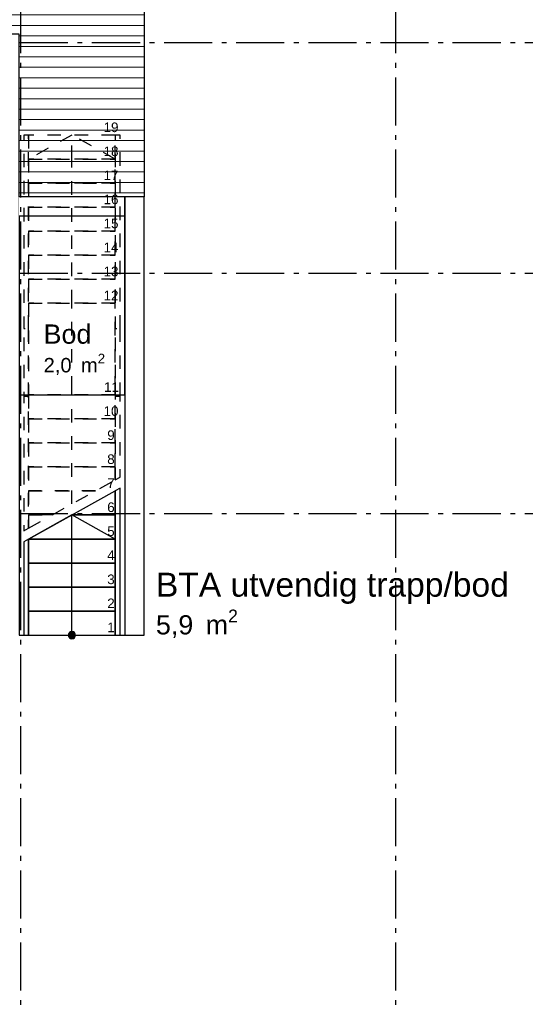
# Model space of a CAD drawing. Header units: millimetres. Extents: x 158466 to 263668, y 129175 to 189280.
# Tile 52 of 55: x 194452 to 199708, y 173186 to 183430. Entities that reach past the tile are written whole.
import ezdxf
from ezdxf.enums import TextEntityAlignment as Align

# ---------------------------------------------------------------- set-up
doc = ezdxf.new("R2010")
doc.units = ezdxf.units.MM
doc.header["$LTSCALE"] = 0.5
doc.header["$MEASUREMENT"] = 0
doc.set_wipeout_variables(frame=1)
for name, pattern in [('Akselinje', [1500, 1000, -200, 100, -200]), ('PLINE', [0]), ('Små Stiplet', [564.444444, 282.222222, -282.222222]), ('Wipeout_Contour', [2000, 0, -2000])]:
    doc.linetypes.add(name, pattern=pattern)
for name, color, linetype in [('23-- Yttervegger (Skravur)(Nye konstruksjoner)', 7, 'Continuous'), ('23-- Yttervegger(Nye konstruksjoner)', 7, 'Continuous'), ('25-- Dekker(Nye konstruksjoner)', 7, 'Continuous'), ('281- Innvendige trapper(Nye konstruksjoner)', 7, 'Continuous'), ('822- Modullinjer(Nye konstruksjoner)', 7, 'Continuous'), ('862- M___BTA(Nye konstruksjoner)', 7, 'Continuous'), ('862- M___BTA(Polylinje)(Nye konstruksjoner)', 7, 'Continuous'), ('862- M___BTA(Tekst)(Nye konstruksjoner)', 7, 'Continuous'), ('862- M___Nettoareal(Nye konstruksjoner)', 7, 'Continuous'), ('862- M___Nettoareal(Polylinje)(Nye konstruksjoner)', 7, 'Continuous'), ('862- M___Nettoareal(Tekst)(Nye konstruksjoner)', 7, 'Continuous')]:
    doc.layers.add(name, color=color, linetype=linetype)
doc.layers.add('255- Gulvoverflate(Nye konstruksjoner)', color=7, linetype='Continuous', lineweight=0)
doc.styles.add('GENERATED_STYLE_1', font='arial.ttf')
doc.styles.add('GENERATED_STYLE_3', font='arialbd.ttf')

# ---------------------------------------------------------------- blocks, each defined once
blk = doc.blocks.new('BTA utvendig trapp_bod__5_1', base_point=(197647, 177381))
at = {"layer": '862- M___BTA(Polylinje)(Nye konstruksjoner)', "linetype": 'PLINE', "flags": 128}
blk.add_lwpolyline([(195745, 177027), (195745, 181588), (194445, 181588), (194445, 177027)], close=True, dxfattribs=at)
at = {"layer": '862- M___BTA(Tekst)(Nye konstruksjoner)', "insert": (195868, 177293), "char_height": 200, "attachment_point": 1, "style": 'GENERATED_STYLE_1'}
blk.add_mtext('\\A1;{\\pql;\\pt0,24100;\\fArial|b0|i0|c0|p0;\\W1.000000;5,9\\fArial|b0|i0|c0|p0;\\W1.000000;\\A1{\\H.66x;\\S^  ;}\\fArial|b0|i0|c0|p0;\\W1.000000; m\\fArial|b0|i0|c0|p0;\\W1.000000;\\A1{\\H.66x;\\S2^  ;}}', dxfattribs=at)
at = {"layer": '862- M___BTA(Tekst)(Nye konstruksjoner)', "style": 'GENERATED_STYLE_1'}
for tag, height, p in [('DUMMY_861', 250, (199426, 177734)), ('ROOM_NAME', 250, (195868, 177677)), ('DUMMY_862', 200, (195868, 177341))]:
    blk.add_attdef(tag, text='', height=height, dxfattribs=at).set_placement(p, align=Align.TOP_LEFT)
blk = doc.blocks.new('Bod_104_49_1', base_point=(194456, 178865))
at = {"layer": '862- M___Nettoareal(Polylinje)(Nye konstruksjoner)', "linetype": 'PLINE', "flags": 128}
blk.add_lwpolyline([(194445, 179527), (195545, 179527), (195545, 181388), (194445, 181388)], close=True, dxfattribs=at)
at = {"layer": '862- M___Nettoareal(Tekst)(Nye konstruksjoner)', "insert": (194700, 179954), "char_height": 150, "attachment_point": 1, "style": 'GENERATED_STYLE_1'}
blk.add_mtext('\\A1;{\\pql;\\pt0,24100;\\fArial|b0|i0|c0|p0;\\W1.000000;2,0\\fArial|b0|i0|c0|p0;\\W1.000000;\\A1{\\H.66x;\\S^  ;}\\fArial|b0|i0|c0|p0;\\W1.000000; m\\fArial|b0|i0|c0|p0;\\W1.000000;\\A1{\\H.66x;\\S2^  ;}}', dxfattribs=at)
at = {"layer": '862- M___Nettoareal(Tekst)(Nye konstruksjoner)', "style": 'GENERATED_STYLE_1'}
for tag, height, p in [('DUMMY_861', 200, (195188, 180305)), ('ROOM_NAME', 200, (194700, 180259)), ('DUMMY_862', 150, (194700, 179990))]:
    blk.add_attdef(tag, text='', height=height, dxfattribs=at).set_placement(p, align=Align.TOP_LEFT)
blk = doc.blocks.new('Standard grid marker[257]_1', base_point=(198359, 188280))
at = {"layer": '822- Modullinjer(Nye konstruksjoner)', "linetype": 'Akselinje'}
blk.add_line((198359, 188080), (198359, 150688), dxfattribs=at)
at = {"layer": '822- Modullinjer(Nye konstruksjoner)', "style": 'GENERATED_STYLE_3'}
for tag, p in [('AC_MarkerText_1_0', (198359, 188955)), ('AC_MarkerText_1_1', (198359, 150163))]:
    blk.add_attdef(tag, text='', height=350, dxfattribs=at).set_placement(p, align=Align.TOP_CENTER)
blk = doc.blocks.new('Standard grid marker[260]_1', base_point=(171753, 180794))
at = {"layer": '822- Modullinjer(Nye konstruksjoner)', "linetype": 'Akselinje'}
blk.add_line((171953, 180794), (202945, 180794), dxfattribs=at)
at = {"layer": '822- Modullinjer(Nye konstruksjoner)', "style": 'GENERATED_STYLE_3'}
for tag, p in [('AC_MarkerText_1_0', (171253, 180969)), ('AC_MarkerText_1_1', (203645, 180969))]:
    blk.add_attdef(tag, text='', height=350, dxfattribs=at).set_placement(p, align=Align.TOP_CENTER)
blk = doc.blocks.new('Standard grid marker[263]_1', base_point=(194459, 188280))
at = {"layer": '822- Modullinjer(Nye konstruksjoner)', "linetype": 'Akselinje'}
blk.add_line((194459, 188080), (194459, 150688), dxfattribs=at)
at = {"layer": '822- Modullinjer(Nye konstruksjoner)', "style": 'GENERATED_STYLE_3'}
for tag, p in [('AC_MarkerText_1_0', (194459, 188955)), ('AC_MarkerText_1_1', (194459, 150163))]:
    blk.add_attdef(tag, text='', height=350, rotation=360, dxfattribs=at).set_placement(p, align=Align.TOP_CENTER)
blk = doc.blocks.new('Standard grid marker[265]_1', base_point=(171753, 178294))
at = {"layer": '822- Modullinjer(Nye konstruksjoner)', "linetype": 'Akselinje'}
blk.add_line((171953, 178294), (202945, 178294), dxfattribs=at)
at = {"layer": '822- Modullinjer(Nye konstruksjoner)', "style": 'GENERATED_STYLE_3'}
for tag, p in [('AC_MarkerText_1_0', (171253, 178469)), ('AC_MarkerText_1_1', (203645, 178469))]:
    blk.add_attdef(tag, text='', height=350, dxfattribs=at).set_placement(p, align=Align.TOP_CENTER)
blk = doc.blocks.new('Standard grid marker[275]_1', base_point=(171753, 183194))
at = {"layer": '822- Modullinjer(Nye konstruksjoner)', "linetype": 'Akselinje'}
blk.add_line((171953, 183194), (202945, 183194), dxfattribs=at)
at = {"layer": '822- Modullinjer(Nye konstruksjoner)', "style": 'GENERATED_STYLE_3'}
for tag, p in [('AC_MarkerText_1_0', (171253, 183369)), ('AC_MarkerText_1_1', (203645, 183369))]:
    blk.add_attdef(tag, text='', height=350, dxfattribs=at).set_placement(p, align=Align.TOP_CENTER)

msp = doc.modelspace()

# ---------------------------------------------------------------- hatches: boundary and pattern name
at = {"layer": '255- Gulvoverflate(Nye konstruksjoner)', "linetype": 'Continuous'}
h = msp.add_hatch(dxfattribs=at)
h.set_pattern_fill('LINJER_120_MM_0001', color=256, style=0, pattern_type=2)
h.set_pattern_definition([(4e-10, (187728.6, 183369.96), (-6e-10, 108.8819), [])])
h.paths.add_polyline_path([(184327.6, 185779.6), (184341.6, 180779.6), (186072.8, 180780), (186073.2, 183279.7), (194444.9, 183279.7), (194444.9, 181587.7), (195744.9, 181587.7), (195744.9, 187117.7), (192311.2, 187117.7)])
at = {"layer": '281- Innvendige trapper(Nye konstruksjoner)', "linetype": 'Continuous'}
msp.add_hatch(color=256, dxfattribs=at).paths.add_polyline_path([(195032.4, 177027, 1), (194957.4, 177027, 1)])

# ---------------------------------------------------------------- linework, layer by layer
at = {"layer": '25-- Dekker(Nye konstruksjoner)', "linetype": 'PLINE', "flags": 128}
for points in [[(184327.6, 185779.6), (192311.2, 187117.7), (195744.9, 187117.7), (195744.9, 181587.7), (194444.9, 181587.7), (194444.9, 183279.7), (186073.2, 183279.7), (186072.8, 180780), (184341.6, 180779.6)], [(195744.9, 181587.7), (194444.9, 181587.7), (194444.9, 177027), (195744.9, 177027)]]:
    msp.add_lwpolyline(points, close=True, dxfattribs=at)
at = {"layer": '281- Innvendige trapper(Nye konstruksjoner)', "linetype": 'Små Stiplet'}
for p, q in [((195444.9, 182229.7), (194544.9, 182229.7)), ((194544.9, 182229.7), (194544.9, 181979.7)), ((194994.9, 182229.7), (194544.9, 181979.7)), ((194994.9, 181979.7), (194994.9, 182229.7)), ((195444.9, 181979.7), (194994.9, 182229.7)), ((195444.9, 181979.7), (195444.9, 182229.7)), ((195444.9, 181979.7), (194544.9, 181979.7)), ((194544.9, 181979.7), (194544.9, 181729.7)), ((194544.9, 181979.7), (195444.9, 181979.7)), ((195444.9, 181729.7), (195444.9, 181979.7)), ((195444.9, 181729.7), (194544.9, 181729.7)), ((194544.9, 181729.7), (195444.9, 181729.7)), ((195444.9, 181229.7), (194544.9, 181229.7)), ((194544.9, 181229.7), (194544.9, 180979.7)), ((194544.9, 181229.7), (195444.9, 181229.7)), ((195444.9, 180979.7), (195444.9, 181229.7)), ((195444.9, 180979.7), (194544.9, 180979.7)), ((194544.9, 180979.7), (194544.9, 180729.7)), ((194544.9, 180979.7), (195444.9, 180979.7)), ((195444.9, 180729.7), (195444.9, 180979.7)), ((194544.9, 180729.7), (194544.9, 180479.7)), ((195444.9, 180729.7), (194544.9, 180729.7)), ((194544.9, 180729.7), (195444.9, 180729.7)), ((195444.9, 180479.7), (195444.9, 180729.7)), ((195444.9, 180479.7), (194544.9, 180479.7)), ((194544.9, 180479.7), (194544.9, 179579.7)), ((194544.9, 180479.7), (195444.9, 180479.7)), ((194994.9, 179579.7), (194994.9, 180479.7)), ((195444.9, 179579.7), (195444.9, 180479.7)), ((194544.9, 179579.7), (194544.9, 179527)), ((194994.9, 179527), (194994.9, 179579.7)), ((195444.9, 179527), (195444.9, 179579.7)), ((195444.9, 179527), (194544.9, 179527)), ((194544.9, 179527), (194544.9, 179277)), ((194544.9, 179527), (195444.9, 179527)), ((194994.9, 178391.4), (194994.9, 179527)), ((195444.9, 179277), (195444.9, 179527)), ((195444.9, 179277), (194544.9, 179277)), ((194544.9, 179277), (194544.9, 179027)), ((194544.9, 179277), (195444.9, 179277)), ((195444.9, 179027), (195444.9, 179277)), ((195444.9, 179027), (194544.9, 179027)), ((194544.9, 179027), (194544.9, 178777)), ((194544.9, 179027), (195444.9, 179027)), ((195444.9, 178777), (195444.9, 179027)), ((195444.9, 178777), (194544.9, 178777)), ((194544.9, 178777), (194544.9, 178527)), ((194544.9, 178777), (195444.9, 178777)), ((195444.9, 178641.4), (195444.9, 178777)), ((194544.9, 178141.4), (195444.9, 178641.4)), ((195239, 178527), (194544.9, 178527)), ((194544.9, 178527), (194544.9, 178277)), ((194544.9, 178527), (195239, 178527)), ((194789, 178277), (194544.9, 178277)), ((194544.9, 178277), (194544.9, 178141.4)), ((194544.9, 178277), (194789, 178277))]:
    msp.add_line(p, q, dxfattribs=at)
at = {"layer": '281- Innvendige trapper(Nye konstruksjoner)', "linetype": 'PLINE'}
for p, q in [((194544.9, 178027), (195444.9, 178527)), ((195444.9, 178277), (195444.9, 178527)), ((194994.9, 178277), (194544.9, 178027)), ((195444.9, 178277), (194994.9, 178277)), ((194994.9, 178277), (195444.9, 178277)), ((194994.9, 177277), (194994.9, 178277)), ((195444.9, 178027), (194994.9, 178277)), ((195444.9, 178027), (195444.9, 178277)), ((195444.9, 178027), (194544.9, 178027)), ((194544.9, 178027), (194544.9, 177777)), ((194544.9, 178027), (195444.9, 178027)), ((195444.9, 177777), (195444.9, 178027)), ((195444.9, 177777), (194544.9, 177777)), ((194544.9, 177777), (194544.9, 177527)), ((194544.9, 177777), (195444.9, 177777)), ((195444.9, 177527), (195444.9, 177777)), ((195444.9, 177527), (194544.9, 177527)), ((194544.9, 177527), (194544.9, 177277)), ((194544.9, 177527), (195444.9, 177527)), ((195444.9, 177277), (195444.9, 177527)), ((195444.9, 177277), (194544.9, 177277)), ((194544.9, 177277), (194544.9, 177027)), ((194544.9, 177277), (195444.9, 177277)), ((194994.9, 177027), (194994.9, 177277)), ((195444.9, 177027), (195444.9, 177277)), ((194544.9, 177027), (195444.9, 177027))]:
    msp.add_line(p, q, dxfattribs=at)
at = {"layer": '281- Innvendige trapper(Nye konstruksjoner)', "linetype": 'Små Stiplet', "flags": 128}
for points in [[(194544.9, 179513.5), (194544.9, 179579.7), (194544.9, 180216.2), (194494.9, 180216.2), (194494.9, 179579.7), (194494.9, 179513.5)], [(194494.9, 178113.6), (194544.9, 178141.4), (194544.9, 179513.5), (194494.9, 179513.5)]]:
    msp.add_lwpolyline(points, close=True, dxfattribs=at)
at = {"layer": '281- Innvendige trapper(Nye konstruksjoner)', "linetype": 'PLINE', "flags": 128}
msp.add_lwpolyline([(194494.9, 177999.2), (194494.9, 177027), (194544.9, 177027), (194544.9, 178027)], close=True, dxfattribs=at)
msp.add_lwpolyline([(195032.4, 177027, 1), (194957.4, 177027, 1)], format="xyb", close=True, dxfattribs=at)

# ---------------------------------------------------------------- block references
at = {"layer": '822- Modullinjer(Nye konstruksjoner)', "linetype": 'PLINE'}
for name, p in [('Standard grid marker[257]_1', (198358.9, 188279.7)), ('Standard grid marker[275]_1', (171752.9, 183193.7))]:
    msp.add_blockref(name, p, dxfattribs=at)
at = {"layer": '862- M___BTA(Nye konstruksjoner)', "linetype": 'Continuous'}
ref = msp.add_blockref('BTA utvendig trapp_bod__5_1', (197647, 177380.6), dxfattribs=at)
ref.add_attrib('ROOM_NAME', 'BTA utvendig trapp/bod', dxfattribs={"layer": '862- M___BTA(Tekst)(Nye konstruksjoner)', "color": 7, "height": 250, "style": 'GENERATED_STYLE_1'}).set_placement((195868, 177677), align=Align.TOP_LEFT)
at = {"layer": '862- M___Nettoareal(Nye konstruksjoner)', "linetype": 'Continuous'}
ref = msp.add_blockref('Bod_104_49_1', (194456.4, 178865.4), dxfattribs=at)
ref.add_attrib('ROOM_NAME', 'Bod', dxfattribs={"layer": '862- M___Nettoareal(Tekst)(Nye konstruksjoner)', "color": 7, "height": 200, "style": 'GENERATED_STYLE_1'}).set_placement((194699.9, 180259), align=Align.TOP_LEFT)

# ---------------------------------------------------------------- texts
at = {"layer": '281- Innvendige trapper(Nye konstruksjoner)', "char_height": 100, "attachment_point": 4, "style": 'GENERATED_STYLE_1'}
for s, insert in [('\\A1;{\\pql;\\fArial|b0|i0|c0|p0;\\W1.000000;19}', (195323.6, 182309.5)), ('\\A1;{\\pql;\\fArial|b0|i0|c0|p0;\\W1.000000;18}', (195323.6, 182059.5)), ('\\A1;{\\pql;\\fArial|b0|i0|c0|p0;\\W1.000000;17}', (195323.6, 181810.4)), ('\\A1;{\\pql;\\fArial|b0|i0|c0|p0;\\W1.000000;14}', (195323.6, 181060.4)), ('\\A1;{\\pql;\\fArial|b0|i0|c0|p0;\\W1.000000;13}', (195323.6, 180809.5)), ('\\A1;{\\pql;\\fArial|b0|i0|c0|p0;\\W1.000000;12}', (195323.6, 180560.4)), ('\\A1;{\\pql;\\fArial|b0|i0|c0|p0;\\W1.000000;11}', (195328.7, 179607.7)), ('\\A1;{\\pql;\\fArial|b0|i0|c0|p0;\\W1.000000;10}', (195323.6, 179356.9)), ('\\A1;{\\pql;\\fArial|b0|i0|c0|p0;\\W1.000000;9}', (195361.7, 179106.9)), ('\\A1;{\\pql;\\fArial|b0|i0|c0|p0;\\W1.000000;8}', (195361.7, 178856.9)), ('\\A1;{\\pql;\\fArial|b0|i0|c0|p0;\\W1.000000;7}', (195361.7, 178607.7)), ('\\A1;{\\pql;\\fArial|b0|i0|c0|p0;\\W1.000000;6}', (195361.7, 178356.9)), ('\\A1;{\\pql;\\fArial|b0|i0|c0|p0;\\W1.000000;5}', (195361.7, 178106.9)), ('\\A1;{\\pql;\\fArial|b0|i0|c0|p0;\\W1.000000;4}', (195361.7, 177857.7)), ('\\A1;{\\pql;\\fArial|b0|i0|c0|p0;\\W1.000000;3}', (195361.7, 177606.8)), ('\\A1;{\\pql;\\fArial|b0|i0|c0|p0;\\W1.000000;2}', (195361.7, 177357.7)), ('\\A1;{\\pql;\\fArial|b0|i0|c0|p0;\\W1.000000;1}', (195361.7, 177107.7))]:
    msp.add_mtext(s, dxfattribs=dict(at, insert=insert))

# ---------------------------------------------------------------- next in the draw order: wipeouts: each hides what was drawn before it
at = {"linetype": 'Wipeout_Contour', "ltscale": 1061552.53506565}
msp.add_wipeout([(195544.9, 181587.7), (195544.9, 177027), (195744.9, 177027), (195744.9, 181587.7)], dxfattribs=at).dxf.layer = '23-- Yttervegger (Skravur)(Nye konstruksjoner)'

# ---------------------------------------------------------------- next in the draw order: linework, layer by layer
at = {"layer": '23-- Yttervegger(Nye konstruksjoner)', "linetype": 'PLINE', "flags": 128}
for points in [[(195544.9, 181587.7), (195544.9, 177027)], [(195744.9, 181587.7), (195544.9, 181587.7)], [(195744.9, 177027), (195744.9, 181587.7)], [(195544.9, 177027), (195744.9, 177027)]]:
    msp.add_lwpolyline(points, dxfattribs=at)
at = {"layer": '281- Innvendige trapper(Nye konstruksjoner)', "linetype": 'Små Stiplet', "flags": 128}
for points in [[(195494.9, 179513.5), (195494.9, 179579.7), (195494.9, 180216.2), (195444.9, 180216.2), (195444.9, 179579.7), (195444.9, 179513.5)], [(195444.9, 178641.4), (195494.9, 178669.2), (195494.9, 179513.5), (195444.9, 179513.5)]]:
    msp.add_lwpolyline(points, close=True, dxfattribs=at)
at = {"layer": '281- Innvendige trapper(Nye konstruksjoner)', "linetype": 'PLINE', "flags": 128}
msp.add_lwpolyline([(195444.9, 178527), (195444.9, 177027), (195494.9, 177027), (195494.9, 178554.8)], close=True, dxfattribs=at)

# ---------------------------------------------------------------- next in the draw order: block references
at = {"layer": '822- Modullinjer(Nye konstruksjoner)', "linetype": 'PLINE'}
for name, p in [('Standard grid marker[260]_1', (171752.9, 180793.7)), ('Standard grid marker[265]_1', (171752.9, 178293.7))]:
    msp.add_blockref(name, p, dxfattribs=at)

# ---------------------------------------------------------------- next in the draw order: wipeouts: each hides what was drawn before it
at = {"linetype": 'Wipeout_Contour', "ltscale": 1065539.624208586}
msp.add_wipeout([(194444.9, 181387.7), (195544.9, 181387.7), (195544.9, 181587.7), (194444.9, 181587.7)], dxfattribs=at).dxf.layer = '23-- Yttervegger (Skravur)(Nye konstruksjoner)'

# ---------------------------------------------------------------- next in the draw order: linework, layer by layer
at = {"layer": '23-- Yttervegger(Nye konstruksjoner)', "linetype": 'PLINE', "flags": 128}
for points in [[(195544.9, 181587.7), (194444.9, 181587.7)], [(195544.9, 181387.7), (195544.9, 181587.7)], [(194444.9, 181387.7), (195544.9, 181387.7)]]:
    msp.add_lwpolyline(points, dxfattribs=at)
at = {"layer": '281- Innvendige trapper(Nye konstruksjoner)', "linetype": 'Små Stiplet'}
for p, q in [((194994.9, 180479.7), (194994.9, 181979.7)), ((194544.9, 181729.7), (194544.9, 181479.7)), ((195444.9, 181479.7), (195444.9, 181729.7)), ((195444.9, 181479.7), (194544.9, 181479.7)), ((194544.9, 181479.7), (194544.9, 181229.7)), ((194544.9, 181479.7), (195444.9, 181479.7)), ((195444.9, 181229.7), (195444.9, 181479.7))]:
    msp.add_line(p, q, dxfattribs=at)
at = {"layer": '281- Innvendige trapper(Nye konstruksjoner)', "linetype": 'Små Stiplet', "flags": 128}
for points in [[(194544.9, 180216.2), (194544.9, 180479.7), (194544.9, 182229.7), (194494.9, 182229.7), (194494.9, 180479.7), (194494.9, 180216.2)], [(195494.9, 180216.2), (195494.9, 180479.7), (195494.9, 182229.7), (195444.9, 182229.7), (195444.9, 180479.7), (195444.9, 180216.2)]]:
    msp.add_lwpolyline(points, close=True, dxfattribs=at)

# ---------------------------------------------------------------- next in the draw order: block references
at = {"layer": '822- Modullinjer(Nye konstruksjoner)', "linetype": 'PLINE'}
msp.add_blockref('Standard grid marker[263]_1', (194458.9, 188279.7), dxfattribs=at)

# ---------------------------------------------------------------- next in the draw order: texts
at = {"layer": '281- Innvendige trapper(Nye konstruksjoner)', "char_height": 100, "attachment_point": 4, "style": 'GENERATED_STYLE_1'}
for s, insert in [('\\A1;{\\pql;\\fArial|b0|i0|c0|p0;\\W1.000000;16}', (195323.6, 181559.5)), ('\\A1;{\\pql;\\fArial|b0|i0|c0|p0;\\W1.000000;15}', (195323.6, 181309.5))]:
    msp.add_mtext(s, dxfattribs=dict(at, insert=insert))

doc.saveas('drawing.dxf')
